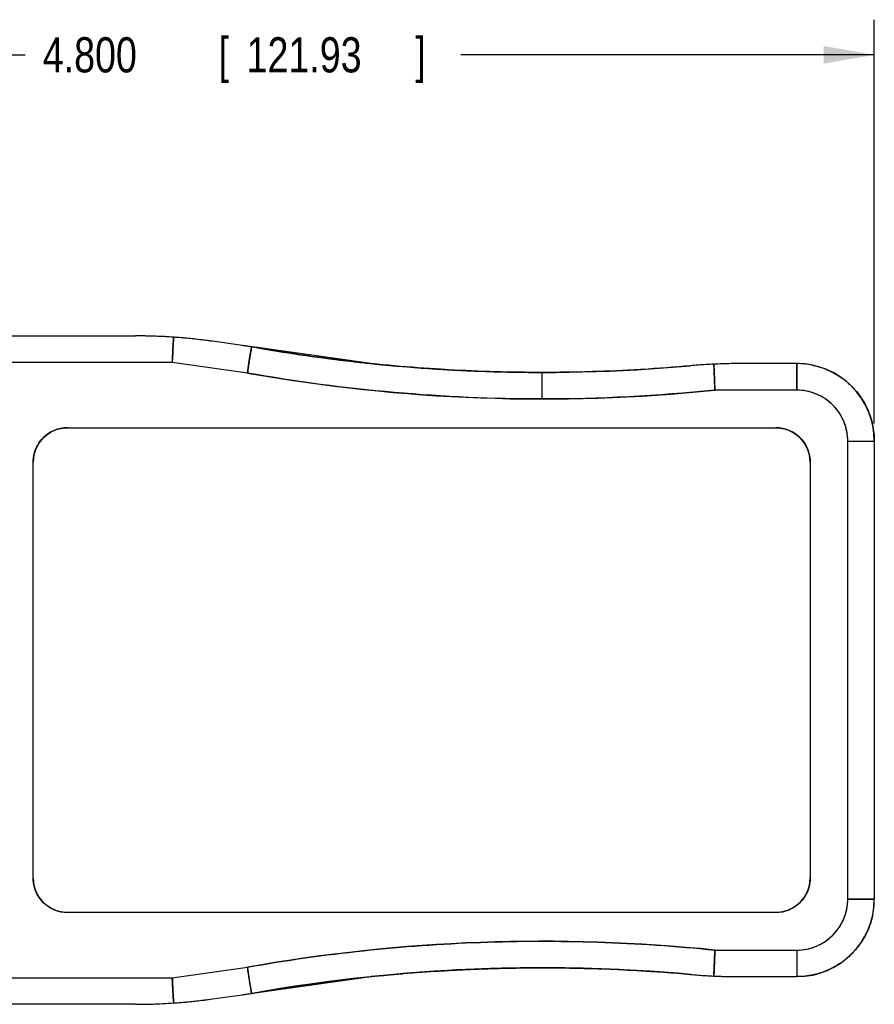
# Model space of a CAD drawing. Header units: inches. Extents: x 0.2 to 16.8, y 0.1 to 10.8.
# Tile 19 of 30: x 7.9 to 11, y 4.6 to 8.1. Entities that reach past the tile are written whole.
import ezdxf

# ---------------------------------------------------------------- set-up
doc = ezdxf.new("R2010")
doc.units = ezdxf.units.IN
doc.header["$LTSCALE"] = 0.935
doc.header["$MEASUREMENT"] = 0
doc.layers.get('0').update_dxf_attribs({"linetype": 'CONTINUOUS'})
doc.layers.add('DIMENSIONS', color=7, linetype='CONTINUOUS')
doc.styles.get("Standard").update_dxf_attribs({"font": 'txt', "width": 0.8})
doc.dimstyles.new('DIMSTYLE_1', dxfattribs={"dimtxt": 0.125, "dimasz": 0.18, "dimexe": 0.18, "dimexo": 0.0625, "dimgap": 0.09, "dimtad": 0, "dimtih": 1, "dimtoh": 1, "dimdec": 3, "dimzin": 4, "dimdsep": 46, "dimtxsty": 'STANDARD', "dimblk": '_FILLED', "dimblk1": '_FILLED', "dimblk2": '_FILLED', "dimcen": 0.09, "dimadec": 0, "dimazin": 0, "dimtp": 0.01, "dimtm": 0.01, "dimtfac": 1, "dimtdec": 3, "dimtofl": 0, "dimtmove": 0, "dimatfit": 3, "dimldrblk": '_FILLED', "dimfxl": 1, "dimtolj": 1, "dimtzin": 4, "dimarcsym": 0})

# ---------------------------------------------------------------- blocks, each defined once
blk = doc.blocks.new('_FILLED')
at = {"color": 0, "linetype": 'BYBLOCK'}
blk.add_solid([(0, 0), (-1, 0.174), (-1, -0.174)], dxfattribs=at)
blk = doc.blocks.new('*D0')
at = {"layer": 'DIMENSIONS', "color": 2, "linetype": 'CONTINUOUS'}
for p, q in [((6.166, 6.2189), (6.166, 8.0586)), ((10.9664, 6.6221), (10.9664, 8.0586)), ((6.166, 7.9336), (7.9463, 7.9336)), ((10.9664, 7.9336), (9.4963, 7.9336))]:
    blk.add_line(p, q, dxfattribs=at)
at = {"layer": 'DIMENSIONS', "color": 2, "linetype": 'CONTINUOUS', "xscale": 0.18, "yscale": 0.18, "zscale": 0.18, "rotation": 180}
blk.add_blockref('_FILLED', (6.166, 7.9336), dxfattribs=at)
at = {"layer": 'DIMENSIONS', "color": 2, "linetype": 'CONTINUOUS', "xscale": 0.18, "yscale": 0.18, "zscale": 0.18}
blk.add_blockref('_FILLED', (10.9664, 7.9336), dxfattribs=at)
at = {"layer": 'DIMENSIONS', "color": 2, "linetype": 'CONTINUOUS', "width": 0.8}
for s, p in [('4.800', (8.0088, 7.8711)), ('[', (8.6338, 7.8711)), ('121.93', (8.7338, 7.8711)), (']', (9.3338, 7.8711))]:
    blk.add_text(s, height=0.125, dxfattribs=at).set_placement(p)

msp = doc.modelspace()

# ---------------------------------------------------------------- linework, layer by layer
at = {"linetype": 'CONTINUOUS'}
for p, q in [((7.8483, 6.9336), (8.3383, 6.9336)), ((8.7187, 6.8995), (8.6123, 6.9144)), ((9.1762, 6.8352), (8.7211, 6.8991)), ((8.4693, 6.8391), (7.8483, 6.8391)), ((8.7367, 6.8015), (8.4693, 6.8391)), ((10.6908, 6.8352), (10.4889, 6.8352)), ((10.6908, 6.7407), (10.3993, 6.7407)), ((8.0968, 6.6068), (10.616, 6.6068)), ((10.8719, 4.9296), (10.8719, 6.5596)), ((10.9664, 6.5596), (10.9664, 4.9296)), ((7.9747, 5.0044), (7.9747, 6.4848)), ((10.7381, 6.4848), (10.7381, 5.0044)), ((10.616, 4.8824), (8.0968, 4.8824)), ((10.3993, 4.7485), (10.6908, 4.7485)), ((8.4693, 4.6501), (8.7367, 4.6877)), ((7.8483, 4.6501), (8.4693, 4.6501)), ((8.7211, 4.5901), (9.1762, 4.6541)), ((10.4889, 4.6541), (10.6908, 4.6541)), ((8.6123, 4.5748), (8.7187, 4.5897)), ((8.3383, 4.5556), (7.8483, 4.5556))]:
    msp.add_line(p, q, dxfattribs=at)
at = {"color": 9, "linetype": 'CONTINUOUS'}
for p, q in [((10.6908, 6.8352), (10.6908, 6.7407)), ((10.8719, 6.5596), (10.9664, 6.5596)), ((10.9664, 4.9296), (10.8719, 4.9296)), ((10.6908, 4.7485), (10.6908, 4.6541))]:
    msp.add_line(p, q, dxfattribs=at)
at = {"color": 6, "linetype": 'CONTINUOUS'}
for centre, radius, start, end in [((8.3383, 4.9651), 1.9685, 82, 90), ((8.4447, 4.9501), 1.9685, 80.1972, 82), ((9.7853, 12.7092), 5.9055, 260.1962, 275.1264), ((10.4889, 4.8667), 1.9685, 90, 95.1264), ((8.0968, 6.4848), 0.122, 90, 180), ((10.616, 6.4848), 0.122, 0, 90), ((8.0968, 5.0044), 0.122, 180, 270), ((10.616, 5.0044), 0.122, 270, 360), ((9.7853, -1.22), 5.9055, 84.87563, 99.80104), ((10.4889, 6.6226), 1.9685, 264.8736, 270), ((8.4447, 6.5391), 1.9685, 278, 279.8028), ((8.3383, 6.5241), 1.9685, 270, 278)]:
    msp.add_arc(centre, radius, start, end, dxfattribs=at)
at = {"color": 9, "linetype": 'CONTINUOUS'}
for centre, radius, start, end in [((10.6908, 6.5596), 0.2756, 0, 90), ((9.7853, 12.7092), 6, 259.93472, 275.87327), ((10.6908, 6.5596), 0.1811, 0, 90), ((10.6908, 4.9296), 0.2756, 270, 360), ((10.6908, 4.9296), 0.1811, 270, 360), ((9.7853, -1.22), 6, 84.12673, 100.06528)]:
    msp.add_arc(centre, radius, start, end, dxfattribs=at)
at = {"linetype": 'CONTINUOUS'}
for points in [[(8.3662, 6.9334, 0.3415), (8.3569, 6.9335, 0.3394), (8.3476, 6.9336, 0.3374), (8.3383, 6.9336, 0.3354)], [(8.3685, 6.9334, 0.342), (8.3678, 6.9334, 0.3418), (8.367, 6.9334, 0.3416), (8.3662, 6.9334, 0.3415)], [(8.3972, 6.9327, 0.3482), (8.3876, 6.933, 0.3461), (8.3781, 6.9332, 0.3441), (8.3685, 6.9334, 0.342)], [(8.4019, 6.9326, 0.3493), (8.4003, 6.9326, 0.3489), (8.3987, 6.9327, 0.3486), (8.3972, 6.9327, 0.3482)], [(8.4347, 6.9312, 0.3564), (8.4238, 6.9318, 0.354), (8.4129, 6.9322, 0.3516), (8.4019, 6.9326, 0.3493)], [(8.4364, 6.9311, 0.3568), (8.4359, 6.9312, 0.3567), (8.4353, 6.9312, 0.3565), (8.4347, 6.9312, 0.3564)], [(8.4745, 6.9288, 0.3651), (8.4618, 6.9297, 0.3623), (8.4491, 6.9305, 0.3596), (8.4364, 6.9311, 0.3568)], [(8.4799, 6.9285, 0.364), (8.4781, 6.9286, 0.3643), (8.4763, 6.9288, 0.3647), (8.4745, 6.9289, 0.3651)], [(8.5084, 6.9263, 0.3578), (8.4989, 6.9271, 0.3599), (8.4894, 6.9278, 0.3619), (8.4799, 6.9285, 0.364)], [(8.5206, 6.9252, 0.3552), (8.5165, 6.9255, 0.3561), (8.5124, 6.9259, 0.357), (8.5084, 6.9263, 0.3578)], [(8.5462, 6.9226, 0.3497), (8.5377, 6.9235, 0.3515), (8.5291, 6.9244, 0.3534), (8.5206, 6.9252, 0.3552)], [(8.5546, 6.9217, 0.3479), (8.5518, 6.922, 0.3485), (8.549, 6.9223, 0.3491), (8.5462, 6.9226, 0.3497)], [(8.5806, 6.9186, 0.3423), (8.5719, 6.9197, 0.3441), (8.5633, 6.9207, 0.346), (8.5546, 6.9217, 0.3479)], [(8.5843, 6.9181, 0.3414), (8.5831, 6.9183, 0.3417), (8.5818, 6.9185, 0.342), (8.5806, 6.9186, 0.3423)], [(8.6123, 6.9144, 0.3354), (8.603, 6.9157, 0.3374), (8.5937, 6.917, 0.3394), (8.5843, 6.9181, 0.3414)], [(8.7278, 6.8982, 0.3375), (8.7248, 6.8986, 0.3368), (8.7217, 6.899, 0.3361), (8.7187, 6.8995, 0.3354)], [(8.7311, 6.8977, 0.3383), (8.73, 6.8978, 0.3381), (8.7289, 6.898, 0.3378), (8.7278, 6.8982, 0.3375)], [(8.7355, 6.897, 0.3394), (8.7341, 6.8972, 0.339), (8.7326, 6.8975, 0.3387), (8.7311, 6.8977, 0.3383)], [(8.7514, 6.8946, 0.3431), (8.7461, 6.8954, 0.3418), (8.7408, 6.8962, 0.3406), (8.7355, 6.897, 0.3394)], [(8.7665, 6.8921, 0.339), (8.7615, 6.893, 0.3404), (8.7565, 6.8938, 0.3417), (8.7514, 6.8946, 0.3431)], [(8.7689, 6.8917, 0.3384), (8.7681, 6.8919, 0.3386), (8.7673, 6.892, 0.3388), (8.7665, 6.8921, 0.339)], [(8.772, 6.8912, 0.3375), (8.771, 6.8914, 0.3378), (8.77, 6.8916, 0.3381), (8.7689, 6.8917, 0.3384)], [(8.7799, 6.8899, 0.3354), (8.7773, 6.8903, 0.3361), (8.7747, 6.8908, 0.3368), (8.772, 6.8912, 0.3375)], [(8.7799, 6.8899, -0.3063), (8.89, 6.8709, -0.3063), (9.0008, 6.855, -0.3063), (9.112, 6.8422, -0.3063)], [(9.112, 6.8422, 0.3354), (9.0008, 6.855, 0.3354), (8.89, 6.8709, 0.3354), (8.7799, 6.8899, 0.3354)], [(9.112, 6.8422, -0.3063), (9.1129, 6.8421, -0.3063), (9.1138, 6.842, -0.3063), (9.1147, 6.8419, -0.3063)], [(9.1147, 6.8419, 0.3354), (9.1138, 6.842, 0.3354), (9.1129, 6.8421, 0.3354), (9.112, 6.8422, 0.3354)], [(9.1147, 6.8419, -0.3063), (9.1346, 6.8396, -0.3063), (9.1545, 6.8375, -0.3063), (9.1744, 6.8354, -0.3063)], [(9.4474, 6.8134, 0.3354), (9.3363, 6.8197, 0.3354), (9.2253, 6.8293, 0.3354), (9.1147, 6.8419, 0.3354)], [(9.1744, 6.8354, -0.3063), (9.1759, 6.8352, -0.3063), (9.1773, 6.8351, -0.3063), (9.1788, 6.8349, -0.3063)], [(9.1788, 6.8349, -0.3063), (9.2459, 6.828, -0.3063), (9.3131, 6.8222, -0.3063), (9.3804, 6.8176, -0.3063)], [(10.3952, 6.8329, 0.356), (10.377, 6.8321, 0.3514), (10.3589, 6.831, 0.3469), (10.3407, 6.8296, 0.3423)], [(10.3979, 6.833, 0.3553), (10.397, 6.833, 0.3555), (10.3961, 6.833, 0.3557), (10.3952, 6.8329, 0.3559)], [(10.4247, 6.8341, 0.3495), (10.4157, 6.8338, 0.3514), (10.4068, 6.8335, 0.3534), (10.3979, 6.833, 0.3553)], [(10.4277, 6.8342, 0.3488), (10.4267, 6.8342, 0.349), (10.4257, 6.8341, 0.3493), (10.4247, 6.8341, 0.3495)], [(10.4567, 6.8349, 0.3425), (10.447, 6.8347, 0.3446), (10.4374, 6.8345, 0.3467), (10.4277, 6.8342, 0.3488)], [(10.4589, 6.8349, 0.342), (10.4581, 6.8349, 0.3421), (10.4574, 6.8349, 0.3423), (10.4567, 6.8349, 0.3425)], [(10.4889, 6.8352, 0.3354), (10.4789, 6.8352, 0.3376), (10.4689, 6.8351, 0.3398), (10.4589, 6.8349, 0.342)], [(9.7853, 6.7092, 0.4299), (9.4344, 6.7092, 0.4299), (9.0822, 6.7402, 0.4299), (8.7367, 6.8015, 0.4299)], [(9.3804, 6.8176, -0.3063), (9.3824, 6.8175, -0.3063), (9.3844, 6.8173, -0.3063), (9.3865, 6.8172, -0.3063)], [(9.3837, 6.8173, -0.3063), (9.3833, 6.8174, -0.3063), (9.3828, 6.8174, -0.3063), (9.3823, 6.8174, -0.3063)], [(9.4471, 6.8134, -0.3063), (9.4259, 6.8146, -0.3063), (9.4048, 6.8159, -0.3063), (9.3837, 6.8173, -0.3063)], [(9.3865, 6.8172, -0.3063), (9.4068, 6.8158, -0.3063), (9.4271, 6.8145, -0.3063), (9.4474, 6.8134, -0.3063)], [(9.4507, 6.8132, -0.3063), (9.4495, 6.8132, -0.3063), (9.4483, 6.8133, -0.3063), (9.4471, 6.8134, -0.3063)], [(9.4474, 6.8134, -0.3063), (9.4483, 6.8133, -0.3063), (9.4492, 6.8133, -0.3063), (9.4501, 6.8132, -0.3063)], [(9.4501, 6.8132, 0.3354), (9.4492, 6.8133, 0.3354), (9.4483, 6.8133, 0.3354), (9.4474, 6.8134, 0.3354)], [(9.4501, 6.8132, -0.3063), (9.495, 6.8107, -0.3063), (9.5398, 6.8086, -0.3063), (9.5846, 6.8071, -0.3063)], [(9.7853, 6.8037, 0.3354), (9.6737, 6.8037, 0.3354), (9.5618, 6.8069, 0.3354), (9.4501, 6.8132, 0.3354)], [(9.5846, 6.8071, -0.3063), (9.5859, 6.807, -0.3063), (9.5872, 6.807, -0.3063), (9.5884, 6.807, -0.3063)], [(9.5884, 6.807, -0.3063), (9.6541, 6.8048, -0.3063), (9.7197, 6.8037, -0.3063), (9.7853, 6.8037, -0.3063)], [(9.9581, 6.8062, 0.3354), (9.9005, 6.8045, 0.3354), (9.8429, 6.8037, 0.3354), (9.7853, 6.8037, 0.3354)], [(9.9643, 6.8064, 0.3354), (9.9622, 6.8063, 0.3354), (9.9601, 6.8063, 0.3354), (9.9581, 6.8062, 0.3354)], [(10.1346, 6.814, 0.3354), (10.0779, 6.8106, 0.3354), (10.0211, 6.8081, 0.3354), (9.9643, 6.8064, 0.3354)], [(10.1408, 6.8144, 0.3354), (10.1387, 6.8142, 0.3354), (10.1366, 6.8141, 0.3354), (10.1346, 6.814, 0.3354)], [(10.313, 6.8273, 0.3354), (10.2557, 6.8221, 0.3354), (10.1982, 6.8178, 0.3354), (10.1408, 6.8144, 0.3354)], [(10.3399, 6.8295, 0.3421), (10.3309, 6.8288, 0.3399), (10.322, 6.8281, 0.3376), (10.313, 6.8273, 0.3354)], [(10.3407, 6.8296, 0.3423), (10.3404, 6.8296, 0.3423), (10.3402, 6.8295, 0.3422), (10.3399, 6.8295, 0.3421)], [(10.7966, 6.8141, -0.3063), (10.7964, 6.8141, -0.3063), (10.7962, 6.8142, -0.3063), (10.796, 6.8143, -0.3063)], [(10.796, 6.8143, -0.3063), (10.7962, 6.8142, -0.3063), (10.7964, 6.8141, -0.3063), (10.7966, 6.8141, -0.3063)], [(10.796, 6.8143, 0.3354), (10.7962, 6.8142, 0.3354), (10.7964, 6.8141, 0.3354), (10.7966, 6.8141, 0.3354)], [(10.8067, 6.8096, -0.3063), (10.8034, 6.8112, -0.3063), (10.8, 6.8126, -0.3063), (10.7966, 6.8141, -0.3063)], [(10.7966, 6.8141, -0.3063), (10.8, 6.8126, -0.3063), (10.8034, 6.8112, -0.3063), (10.8067, 6.8096, -0.3063)], [(10.7966, 6.8141, 0.3354), (10.8024, 6.8116, 0.3354), (10.8081, 6.809, 0.3354), (10.8138, 6.8062, 0.3354)], [(10.8138, 6.8062, 0.3354), (10.8241, 6.8011, 0.3354), (10.834, 6.7953, 0.3354), (10.8436, 6.7889, 0.3354)], [(10.8662, 6.7722, 0.3354), (10.873, 6.7666, 0.3354), (10.8795, 6.7607, 0.3354), (10.8857, 6.7544, 0.3354)], [(10.3993, 6.7407, 0.4299), (10.1955, 6.7197, 0.4299), (9.9903, 6.7092, 0.4299), (9.7853, 6.7092, 0.4299)], [(10.8857, 6.7544, 0.3354), (10.8938, 6.7463, 0.3354), (10.9014, 6.7377, 0.3354), (10.9085, 6.7286, 0.3354)], [(10.9202, 6.7123, 0.3354), (10.9277, 6.7011, 0.3354), (10.9343, 6.6894, 0.3354), (10.9401, 6.6772, 0.3354)], [(10.9453, 6.6653, -0.3063), (10.9437, 6.6693, -0.3063), (10.9419, 6.6733, -0.3063), (10.9401, 6.6772, -0.3063)], [(10.9401, 6.6772, -0.3063), (10.9419, 6.6733, -0.3063), (10.9437, 6.6693, -0.3063), (10.9453, 6.6653, -0.3063)], [(10.9401, 6.6772, 0.3354), (10.9419, 6.6733, 0.3354), (10.9437, 6.6693, 0.3354), (10.9453, 6.6653, 0.3354)], [(10.9456, 6.6647, -0.3063), (10.9455, 6.6649, -0.3063), (10.9454, 6.6651, -0.3063), (10.9453, 6.6653, -0.3063)], [(10.9453, 6.6653, -0.3063), (10.9454, 6.6651, -0.3063), (10.9455, 6.6649, -0.3063), (10.9456, 6.6647, -0.3063)], [(10.9453, 6.6653, 0.3354), (10.9454, 6.6651, 0.3354), (10.9455, 6.6649, 0.3354), (10.9456, 6.6647, 0.3354)], [(8.0336, 6.5892, 0.4299), (8.034, 6.5895, 0.4299), (8.0344, 6.5897, 0.4299), (8.0349, 6.5899, 0.4299)], [(8.0641, 6.6024, 0.4299), (8.0644, 6.6024, 0.4299), (8.0647, 6.6025, 0.4299), (8.065, 6.6026, 0.4299)], [(8.065, 6.6026, 0.4299), (8.0754, 6.6054, 0.4299), (8.0861, 6.6068, 0.4299), (8.0968, 6.6068, 0.4299)], [(10.616, 6.6068, 0.4299), (10.6263, 6.6068, 0.4299), (10.6366, 6.6055, 0.4299), (10.6466, 6.6029, 0.4299)], [(10.6466, 6.6029, 0.4299), (10.6469, 6.6028, 0.4299), (10.6472, 6.6028, 0.4299), (10.6475, 6.6027, 0.4299)], [(10.6752, 6.5915, 0.4299), (10.6757, 6.5913, 0.4299), (10.6761, 6.591, 0.4299), (10.6765, 6.5908, 0.4299)], [(10.6765, 6.5908, 0.4299), (10.6851, 6.5859, 0.4299), (10.693, 6.58, 0.4299), (10.7002, 6.5732, 0.4299)], [(7.9907, 6.5452, 0.4299), (7.9956, 6.5538, 0.4299), (8.0015, 6.5617, 0.4299), (8.0083, 6.5689, 0.4299)], [(8.0083, 6.5689, 0.4299), (8.0089, 6.5694, 0.4299), (8.0094, 6.57, 0.4299), (8.0099, 6.5706, 0.4299)], [(10.7002, 6.5732, 0.4299), (10.7007, 6.5727, 0.4299), (10.7013, 6.5721, 0.4299), (10.7018, 6.5716, 0.4299)], [(7.9786, 6.5154, 0.4299), (7.9787, 6.5156, 0.4299), (7.9788, 6.5159, 0.4299), (7.9788, 6.5162, 0.4299)], [(7.99, 6.544, 0.4299), (7.9903, 6.5444, 0.4299), (7.9905, 6.5448, 0.4299), (7.9907, 6.5452, 0.4299)], [(10.7205, 6.5479, 0.4299), (10.7207, 6.5475, 0.4299), (10.721, 6.5471, 0.4299), (10.7212, 6.5467, 0.4299)], [(10.7336, 6.5174, 0.4299), (10.7337, 6.5171, 0.4299), (10.7338, 6.5168, 0.4299), (10.7339, 6.5165, 0.4299)], [(10.7339, 6.5165, 0.4299), (10.7367, 6.5061, 0.4299), (10.7381, 6.4954, 0.4299), (10.7381, 6.4848, 0.4299)], [(7.9747, 6.4848, 0.4299), (7.9747, 6.495, 0.4299), (7.976, 6.5053, 0.4299), (7.9786, 6.5154, 0.4299)], [(7.9789, 4.9727, 0.4299), (7.9761, 4.9831, 0.4299), (7.9747, 4.9938, 0.4299), (7.9747, 5.0044, 0.4299)], [(10.7381, 5.0044, 0.4299), (10.7381, 4.9942, 0.4299), (10.7368, 4.9839, 0.4299), (10.7342, 4.9739, 0.4299)], [(7.9792, 4.9718, 0.4299), (7.9791, 4.9721, 0.4299), (7.979, 4.9724, 0.4299), (7.9789, 4.9727, 0.4299)], [(7.9923, 4.9413, 0.4299), (7.9921, 4.9417, 0.4299), (7.9918, 4.9421, 0.4299), (7.9916, 4.9425, 0.4299)], [(10.7221, 4.944, 0.4299), (10.7172, 4.9354, 0.4299), (10.7113, 4.9275, 0.4299), (10.7045, 4.9203, 0.4299)], [(10.7228, 4.9452, 0.4299), (10.7225, 4.9448, 0.4299), (10.7223, 4.9444, 0.4299), (10.7221, 4.944, 0.4299)], [(10.7342, 4.9739, 0.4299), (10.7341, 4.9736, 0.4299), (10.734, 4.9733, 0.4299), (10.734, 4.973, 0.4299)], [(8.0126, 4.916, 0.4299), (8.0121, 4.9166, 0.4299), (8.0115, 4.9171, 0.4299), (8.011, 4.9176, 0.4299)], [(8.0363, 4.8984, 0.4299), (8.0277, 4.9033, 0.4299), (8.0198, 4.9092, 0.4299), (8.0126, 4.916, 0.4299)], [(10.7045, 4.9203, 0.4299), (10.7039, 4.9198, 0.4299), (10.7034, 4.9192, 0.4299), (10.7028, 4.9187, 0.4299)], [(8.0375, 4.8977, 0.4299), (8.0371, 4.898, 0.4299), (8.0367, 4.8982, 0.4299), (8.0363, 4.8984, 0.4299)], [(8.0662, 4.8863, 0.4299), (8.0659, 4.8864, 0.4299), (8.0656, 4.8865, 0.4299), (8.0653, 4.8865, 0.4299)], [(8.0968, 4.8824, 0.4299), (8.0865, 4.8824, 0.4299), (8.0762, 4.8837, 0.4299), (8.0662, 4.8863, 0.4299)], [(10.6478, 4.8866, 0.4299), (10.6374, 4.8838, 0.4299), (10.6267, 4.8824, 0.4299), (10.616, 4.8824, 0.4299)], [(10.6487, 4.8869, 0.4299), (10.6484, 4.8868, 0.4299), (10.6481, 4.8867, 0.4299), (10.6478, 4.8866, 0.4299)], [(10.6792, 4.9, 0.4299), (10.6788, 4.8998, 0.4299), (10.6783, 4.8995, 0.4299), (10.6779, 4.8993, 0.4299)], [(10.9375, 4.8067, 0.3354), (10.9324, 4.7964, 0.3354), (10.9266, 4.7865, 0.3354), (10.9202, 4.7769, 0.3354)], [(10.9453, 4.8239, 0.3354), (10.9429, 4.8181, 0.3354), (10.9403, 4.8123, 0.3354), (10.9375, 4.8067, 0.3354)], [(10.9409, 4.8138, -0.3063), (10.9424, 4.8171, -0.3063), (10.9439, 4.8205, -0.3063), (10.9453, 4.8239, -0.3063)], [(10.9453, 4.8239, -0.3063), (10.9439, 4.8205, -0.3063), (10.9424, 4.8171, -0.3063), (10.9409, 4.8138, -0.3063)], [(10.9453, 4.8239, -0.3063), (10.9454, 4.8241, -0.3063), (10.9455, 4.8243, -0.3063), (10.9456, 4.8245, -0.3063)], [(10.9456, 4.8245, -0.3063), (10.9455, 4.8243, -0.3063), (10.9454, 4.8241, -0.3063), (10.9453, 4.8239, -0.3063)], [(10.9456, 4.8245, 0.3354), (10.9455, 4.8243, 0.3354), (10.9454, 4.8241, 0.3354), (10.9453, 4.8239, 0.3354)], [(10.8857, 4.7348, 0.3354), (10.8776, 4.7267, 0.3354), (10.869, 4.719, 0.3354), (10.8599, 4.712, 0.3354)], [(10.9035, 4.7543, 0.3354), (10.8979, 4.7475, 0.3354), (10.8919, 4.741, 0.3354), (10.8857, 4.7348, 0.3354)], [(10.8436, 4.7003, 0.3354), (10.8324, 4.6928, 0.3354), (10.8206, 4.6862, 0.3354), (10.8085, 4.6804, 0.3354)], [(8.7799, 4.5993, 0.3354), (8.9472, 4.6282, 0.3354), (9.116, 4.65, 0.3354), (9.2854, 4.6643, 0.3354)], [(9.1762, 4.6541, -0.3063), (9.2126, 4.6578, -0.3063), (9.2491, 4.6613, -0.3063), (9.2856, 4.6644, -0.3063)], [(9.2854, 4.6643, -0.3063), (9.25, 4.6613, -0.3063), (9.2146, 4.658, -0.3063), (9.1793, 4.6544, -0.3063)], [(9.2908, 4.6648, -0.3063), (9.289, 4.6646, -0.3063), (9.2872, 4.6645, -0.3063), (9.2854, 4.6643, -0.3063)], [(9.2854, 4.6643, 0.3354), (9.2872, 4.6645, 0.3354), (9.289, 4.6646, 0.3354), (9.2908, 4.6648, 0.3354)], [(9.2856, 4.6644, -0.3063), (9.2873, 4.6645, -0.3063), (9.289, 4.6646, -0.3063), (9.2907, 4.6648, -0.3063)], [(9.2907, 4.6648, -0.3063), (9.3775, 4.6721, -0.3063), (9.4644, 4.6774, -0.3063), (9.5515, 4.6809, -0.3063)], [(9.5515, 4.6809, -0.3063), (9.5534, 4.6809, -0.3063), (9.5554, 4.681, -0.3063), (9.5574, 4.6811, -0.3063)], [(9.7979, 4.6855, -0.3063), (9.7166, 4.6857, -0.3063), (9.6353, 4.6842, -0.3063), (9.5541, 4.681, -0.3063)], [(9.5574, 4.6811, -0.3063), (9.6372, 4.6842, -0.3063), (9.7172, 4.6856, -0.3063), (9.7971, 4.6855, -0.3063)], [(9.7971, 4.6855, -0.3063), (9.7991, 4.6855, -0.3063), (9.8012, 4.6855, -0.3063), (9.8033, 4.6855, -0.3063)], [(9.8032, 4.6855, -0.3063), (9.8015, 4.6855, -0.3063), (9.7997, 4.6855, -0.3063), (9.7979, 4.6855, -0.3063)], [(9.7979, 4.6855, 0.3354), (9.7997, 4.6855, 0.3354), (9.8015, 4.6855, 0.3354), (9.8032, 4.6855, 0.3354)], [(10.313, 4.6619, -0.3063), (10.1436, 4.6771, -0.3063), (9.9735, 4.685, -0.3063), (9.8032, 4.6855, -0.3063)], [(9.8032, 4.6855, 0.3354), (9.9735, 4.685, 0.3354), (10.1436, 4.6771, 0.3354), (10.313, 4.6619, 0.3354)], [(9.8033, 4.6855, -0.3063), (9.846, 4.6853, -0.3063), (9.8886, 4.6847, -0.3063), (9.9313, 4.6837, -0.3063)], [(9.9313, 4.6837, -0.3063), (9.9332, 4.6836, -0.3063), (9.9352, 4.6836, -0.3063), (9.9372, 4.6835, -0.3063)], [(9.9372, 4.6835, -0.3063), (10.0628, 4.6803, -0.3063), (10.1882, 4.6731, -0.3063), (10.313, 4.6619, -0.3063)], [(10.313, 4.6619, 0.3354), (10.322, 4.6611, 0.3376), (10.3309, 4.6604, 0.3399), (10.3399, 4.6597, 0.3421)], [(10.3399, 4.6597, 0.3421), (10.3402, 4.6597, 0.3422), (10.3404, 4.6597, 0.3423), (10.3407, 4.6596, 0.3423)], [(10.3407, 4.6596, 0.3423), (10.3589, 4.6583, 0.3469), (10.377, 4.6571, 0.3514), (10.3952, 4.6563, 0.356)], [(10.796, 4.6749, -0.3063), (10.7962, 4.675, -0.3063), (10.7964, 4.6751, -0.3063), (10.7966, 4.6752, -0.3063)], [(10.7966, 4.6752, -0.3063), (10.7964, 4.6751, -0.3063), (10.7962, 4.675, -0.3063), (10.796, 4.6749, -0.3063)], [(10.7966, 4.6752, 0.3354), (10.7964, 4.6751, 0.3354), (10.7962, 4.675, 0.3354), (10.796, 4.6749, 0.3354)], [(10.7966, 4.6752, -0.3063), (10.8006, 4.6768, -0.3063), (10.8046, 4.6786, -0.3063), (10.8085, 4.6804, -0.3063)], [(10.8085, 4.6804, -0.3063), (10.8046, 4.6786, -0.3063), (10.8006, 4.6768, -0.3063), (10.7966, 4.6752, -0.3063)], [(10.8085, 4.6804, 0.3354), (10.8046, 4.6786, 0.3354), (10.8006, 4.6768, 0.3354), (10.7966, 4.6752, 0.3354)], [(9.1741, 4.6538, -0.3063), (9.0421, 4.6401, -0.3063), (8.9105, 4.6219, -0.3063), (8.7799, 4.5993, -0.3063)], [(9.1793, 4.6544, -0.3063), (9.1776, 4.6542, -0.3063), (9.1758, 4.654, -0.3063), (9.1741, 4.6538, -0.3063)], [(10.3952, 4.6563, 0.3559), (10.3961, 4.6563, 0.3557), (10.397, 4.6562, 0.3555), (10.3979, 4.6562, 0.3553)], [(10.3979, 4.6562, 0.3553), (10.4068, 4.6558, 0.3534), (10.4157, 4.6554, 0.3514), (10.4247, 4.6551, 0.3495)], [(10.4247, 4.6551, 0.3495), (10.4257, 4.6551, 0.3493), (10.4267, 4.655, 0.349), (10.4277, 4.655, 0.3488)], [(10.4277, 4.655, 0.3488), (10.4374, 4.6547, 0.3467), (10.447, 4.6545, 0.3446), (10.4567, 4.6543, 0.3425)], [(10.4567, 4.6543, 0.3425), (10.4574, 4.6543, 0.3423), (10.4581, 4.6543, 0.3421), (10.4589, 4.6543, 0.342)], [(10.4589, 4.6543, 0.342), (10.4689, 4.6541, 0.3398), (10.4789, 4.6541, 0.3376), (10.4889, 4.6541, 0.3354)], [(8.7187, 4.5897, 0.3354), (8.7217, 4.5902, 0.3361), (8.7248, 4.5906, 0.3368), (8.7278, 4.5911, 0.3375)], [(8.7278, 4.5911, 0.3375), (8.7289, 4.5912, 0.3378), (8.73, 4.5914, 0.3381), (8.7311, 4.5915, 0.3383)], [(8.7311, 4.5915, 0.3383), (8.7326, 4.5918, 0.3387), (8.7341, 4.592, 0.339), (8.7355, 4.5922, 0.3394)], [(8.7355, 4.5922, 0.3394), (8.7408, 4.593, 0.3406), (8.7461, 4.5938, 0.3418), (8.7514, 4.5946, 0.3431)], [(8.7514, 4.5946, 0.3431), (8.7565, 4.5954, 0.3417), (8.7615, 4.5962, 0.3404), (8.7665, 4.5971, 0.339)], [(8.7665, 4.5971, 0.339), (8.7673, 4.5972, 0.3388), (8.7681, 4.5973, 0.3386), (8.7689, 4.5975, 0.3384)], [(8.7689, 4.5975, 0.3384), (8.77, 4.5976, 0.3381), (8.771, 4.5978, 0.3378), (8.772, 4.598, 0.3375)], [(8.772, 4.598, 0.3375), (8.7747, 4.5984, 0.3368), (8.7773, 4.5989, 0.3361), (8.7799, 4.5993, 0.3354)], [(8.3383, 4.5556, 0.3354), (8.3476, 4.5556, 0.3374), (8.3569, 4.5557, 0.3395), (8.3663, 4.5558, 0.3415)], [(8.3663, 4.5558, 0.3415), (8.3671, 4.5558, 0.3417), (8.3679, 4.5559, 0.3418), (8.3687, 4.5559, 0.342)], [(8.3687, 4.5559, 0.342), (8.3781, 4.556, 0.3441), (8.3875, 4.5562, 0.3461), (8.3969, 4.5565, 0.3482)], [(8.3969, 4.5565, 0.3482), (8.3985, 4.5565, 0.3485), (8.4001, 4.5566, 0.3489), (8.4017, 4.5566, 0.3492)], [(8.4017, 4.5566, 0.3492), (8.4126, 4.557, 0.3516), (8.4236, 4.5574, 0.354), (8.4345, 4.558, 0.3564)], [(8.4345, 4.558, 0.3564), (8.4351, 4.558, 0.3565), (8.4356, 4.558, 0.3566), (8.4361, 4.5581, 0.3567)], [(8.4361, 4.5581, 0.3567), (8.4489, 4.5587, 0.3595), (8.4617, 4.5595, 0.3623), (8.4745, 4.5604, 0.3651)], [(8.4745, 4.5603, 0.3651), (8.4763, 4.5604, 0.3647), (8.4782, 4.5606, 0.3643), (8.48, 4.5607, 0.3639)], [(8.48, 4.5607, 0.3639), (8.4894, 4.5614, 0.3619), (8.4987, 4.5621, 0.3599), (8.5081, 4.5629, 0.3579)], [(8.5081, 4.5629, 0.3579), (8.5121, 4.5633, 0.357), (8.5162, 4.5637, 0.3562), (8.5203, 4.564, 0.3553)], [(8.5203, 4.564, 0.3553), (8.5289, 4.5648, 0.3534), (8.5375, 4.5657, 0.3516), (8.546, 4.5666, 0.3497)], [(8.546, 4.5666, 0.3497), (8.5488, 4.5669, 0.3491), (8.5516, 4.5672, 0.3485), (8.5544, 4.5675, 0.3479)], [(8.5544, 4.5675, 0.3479), (8.5632, 4.5685, 0.346), (8.572, 4.5695, 0.3441), (8.5807, 4.5706, 0.3422)], [(8.5807, 4.5706, 0.3422), (8.5819, 4.5708, 0.342), (8.5832, 4.5709, 0.3417), (8.5844, 4.5711, 0.3414)], [(8.5844, 4.5711, 0.3414), (8.5937, 4.5722, 0.3394), (8.603, 4.5735, 0.3374), (8.6123, 4.5748, 0.3354)]]:
    msp.add_open_spline(points, degree=3, dxfattribs=at)
for points, knots in [([(8.4693, 6.8391, 0.4299), (8.4698, 6.8478, 0.4299), (8.4705, 6.8629, 0.4278), (8.4714, 6.883, 0.4198), (8.4722, 6.8978, 0.4102), (8.4729, 6.9096, 0.399), (8.4736, 6.9204, 0.3849), (8.4742, 6.9262, 0.3731), (8.4745, 6.9288, 0.3653), (8.4745, 6.9289, 0.3651)], [0, 0, 0, 0, 0.222482, 0.381126, 0.544817, 0.669025, 0.792782, 0.993702, 1, 1, 1, 1]), ([(8.7367, 6.8015, 0.4299), (8.7404, 6.8253, 0.4301), (8.7475, 6.8725, 0.4105), (8.7509, 6.8929, 0.3647), (8.7514, 6.8946, 0.3431)], [0, 0, 0, 0, 0.526084, 1, 1, 1, 1]), ([(10.3993, 6.7407, 0.4299), (10.399, 6.7494, 0.4299), (10.3985, 6.7645, 0.4278), (10.3978, 6.7845, 0.4198), (10.3972, 6.7994, 0.4101), (10.3967, 6.8111, 0.3989), (10.3962, 6.822, 0.3849), (10.3956, 6.8291, 0.3702), (10.3953, 6.8322, 0.3593), (10.3952, 6.8329, 0.3559)], [0, 0, 0, 0, 0.20595, 0.352804, 0.504317, 0.619276, 0.733806, 0.919747, 1, 1, 1, 1]), ([(10.6908, 6.7407, 0.4299), (10.6908, 6.7525, 0.4299), (10.6908, 6.7773, 0.4252), (10.6908, 6.8094, 0.4041), (10.6908, 6.8305, 0.372), (10.6908, 6.8352, 0.3472), (10.6908, 6.8352, 0.3354)], [0, 0, 0, 0, 0.240108, 0.5, 0.759892, 1, 1, 1, 1]), ([(9.7853, 6.7092, 0.4299), (9.7853, 6.721, 0.4299), (9.7853, 6.7458, 0.4252), (9.7853, 6.7779, 0.4041), (9.7853, 6.799, 0.372), (9.7853, 6.8037, 0.3472), (9.7853, 6.8037, 0.3354)], [0, 0, 0, 0, 0.240108, 0.5, 0.759892, 1, 1, 1, 1]), ([(10.8719, 6.5596, 0.4299), (10.8719, 6.5822, 0.4299), (10.8629, 6.6298, 0.4299), (10.8225, 6.6912, 0.4299), (10.761, 6.7317, 0.4299), (10.7135, 6.7407, 0.4299), (10.6908, 6.7407, 0.4299)], [0, 0, 0, 0, 0.240108, 0.5, 0.759892, 1, 1, 1, 1]), ([(8.0099, 6.5706, 0.4299), (8.0101, 6.5707, 0.4299), (8.0172, 6.5779, 0.4299), (8.0252, 6.5841, 0.4299), (8.0336, 6.5892, 0.4299)], [0, 0, 0, 0, 0.023627, 1, 1, 1, 1]), ([(8.0349, 6.5899, 0.4299), (8.0403, 6.5931, 0.4299), (8.0498, 6.5978, 0.4299), (8.0599, 6.6012, 0.4299), (8.0641, 6.6024, 0.4299)], [0, 0, 0, 0, 0.593954, 1, 1, 1, 1]), ([(10.6475, 6.6027, 0.4299), (10.6521, 6.6015, 0.4299), (10.6616, 6.5983, 0.4299), (10.6706, 6.594, 0.4299), (10.6752, 6.5915, 0.4299)], [0, 0, 0, 0, 0.472833, 1, 1, 1, 1]), ([(10.7018, 6.5716, 0.4299), (10.702, 6.5714, 0.4299), (10.7092, 6.5643, 0.4299), (10.7154, 6.5563, 0.4299), (10.7205, 6.5479, 0.4299)], [0, 0, 0, 0, 0.023627, 1, 1, 1, 1]), ([(10.8719, 6.5596, 0.4299), (10.8838, 6.5596, 0.4299), (10.9086, 6.5596, 0.4252), (10.9406, 6.5596, 0.4041), (10.9617, 6.5596, 0.372), (10.9664, 6.5596, 0.3472), (10.9664, 6.5596, 0.3354)], [0, 0, 0, 0, 0.240108, 0.5, 0.759892, 1, 1, 1, 1]), ([(7.9788, 6.5162, 0.4299), (7.9801, 6.5208, 0.4299), (7.9832, 6.5303, 0.4299), (7.9875, 6.5394, 0.4299), (7.99, 6.544, 0.4299)], [0, 0, 0, 0, 0.472833, 1, 1, 1, 1]), ([(10.7212, 6.5467, 0.4299), (10.7244, 6.5412, 0.4299), (10.7291, 6.5317, 0.4299), (10.7325, 6.5216, 0.4299), (10.7336, 6.5174, 0.4299)], [0, 0, 0, 0, 0.593954, 1, 1, 1, 1]), ([(7.9916, 4.9425, 0.4299), (7.9884, 4.948, 0.4299), (7.9837, 4.9575, 0.4299), (7.9803, 4.9676, 0.4299), (7.9792, 4.9718, 0.4299)], [0, 0, 0, 0, 0.593954, 1, 1, 1, 1]), ([(8.011, 4.9176, 0.4299), (8.0108, 4.9178, 0.4299), (8.0036, 4.9249, 0.4299), (7.9974, 4.9329, 0.4299), (7.9923, 4.9413, 0.4299)], [0, 0, 0, 0, 0.023627, 1, 1, 1, 1]), ([(10.734, 4.973, 0.4299), (10.7327, 4.9684, 0.4299), (10.7296, 4.9589, 0.4299), (10.7253, 4.9499, 0.4299), (10.7228, 4.9452, 0.4299)], [0, 0, 0, 0, 0.472833, 1, 1, 1, 1]), ([(10.7028, 4.9187, 0.4299), (10.7027, 4.9185, 0.4299), (10.6956, 4.9113, 0.4299), (10.6876, 4.9051, 0.4299), (10.6792, 4.9, 0.4299)], [0, 0, 0, 0, 0.023627, 1, 1, 1, 1]), ([(10.6908, 4.7485, 0.4299), (10.7135, 4.7485, 0.4299), (10.761, 4.7576, 0.4299), (10.8225, 4.798, 0.4299), (10.8629, 4.8595, 0.4299), (10.8719, 4.907, 0.4299), (10.8719, 4.9296, 0.4299)], [0, 0, 0, 0, 0.240108, 0.5, 0.759892, 1, 1, 1, 1]), ([(10.8719, 4.9296, 0.4299), (10.8838, 4.9296, 0.4299), (10.9086, 4.9296, 0.4252), (10.9406, 4.9296, 0.4041), (10.9617, 4.9296, 0.372), (10.9664, 4.9296, 0.3472), (10.9664, 4.9296, 0.3354)], [0, 0, 0, 0, 0.240108, 0.5, 0.759892, 1, 1, 1, 1]), ([(8.0653, 4.8865, 0.4299), (8.0607, 4.8878, 0.4299), (8.0512, 4.8909, 0.4299), (8.0422, 4.8952, 0.4299), (8.0375, 4.8977, 0.4299)], [0, 0, 0, 0, 0.472833, 1, 1, 1, 1]), ([(10.6779, 4.8993, 0.4299), (10.6725, 4.8961, 0.4299), (10.663, 4.8914, 0.4299), (10.6529, 4.888, 0.4299), (10.6487, 4.8869, 0.4299)], [0, 0, 0, 0, 0.593954, 1, 1, 1, 1]), ([(8.7367, 4.6877, 0.4299), (9.0104, 4.7363, 0.4299), (9.5652, 4.7954, 0.4299), (10.1228, 4.777, 0.4299), (10.3993, 4.7485, 0.4299)], [0, 0, 0, 0, 0.499995, 1, 1, 1, 1]), ([(10.3993, 4.7485, 0.4299), (10.399, 4.7398, 0.4299), (10.3985, 4.7247, 0.4278), (10.3978, 4.7047, 0.4198), (10.3972, 4.6899, 0.4101), (10.3967, 4.6781, 0.3989), (10.3962, 4.6672, 0.3849), (10.3956, 4.6601, 0.3702), (10.3953, 4.657, 0.3593), (10.3952, 4.6563, 0.3559)], [0, 0, 0, 0, 0.20595, 0.352804, 0.504317, 0.619276, 0.733806, 0.919747, 1, 1, 1, 1]), ([(10.6908, 4.7485, 0.4299), (10.6908, 4.7367, 0.4299), (10.6908, 4.7119, 0.4252), (10.6908, 4.6799, 0.4041), (10.6908, 4.6588, 0.372), (10.6908, 4.6541, 0.3472), (10.6908, 4.6541, 0.3354)], [0, 0, 0, 0, 0.240108, 0.5, 0.759892, 1, 1, 1, 1]), ([(8.7367, 4.6877, 0.4299), (8.7404, 4.6639, 0.4301), (8.7475, 4.6167, 0.4105), (8.7509, 4.5963, 0.3647), (8.7514, 4.5946, 0.3431)], [0, 0, 0, 0, 0.526084, 1, 1, 1, 1]), ([(9.2908, 4.6648, 0.3354), (9.3751, 4.6719, 0.3354), (9.5441, 4.6824, 0.3354), (9.7133, 4.6857, 0.3354), (9.7979, 4.6855, 0.3354)], [0, 0, 0, 0, 0.500353, 1, 1, 1, 1]), ([(9.5541, 4.681, -0.3063), (9.5508, 4.6809, -0.3063), (9.4629, 4.6774, -0.3063), (9.3751, 4.6719, -0.3063), (9.2908, 4.6648, -0.3063)], [0, 0, 0, 0, 0.037087, 1, 1, 1, 1]), ([(8.4693, 4.6501, 0.4299), (8.4698, 4.6414, 0.4299), (8.4705, 4.6263, 0.4278), (8.4714, 4.6062, 0.4198), (8.4722, 4.5914, 0.4102), (8.4729, 4.5796, 0.399), (8.4736, 4.5688, 0.3849), (8.4742, 4.563, 0.3731), (8.4745, 4.5604, 0.3653), (8.4745, 4.5604, 0.3651)], [0, 0, 0, 0, 0.222482, 0.381126, 0.544817, 0.669025, 0.792782, 0.993702, 1, 1, 1, 1])]:
    msp.add_open_spline(points, degree=3, knots=knots, dxfattribs=at)
at = {"color": 6, "linetype": 'CONTINUOUS'}
for points, knots in [([(8.4745, 6.9289), (8.4741, 6.9255), (8.4734, 6.9173), (8.4726, 6.9029), (8.4716, 6.8847), (8.4705, 6.863), (8.4697, 6.8474), (8.4693, 6.8391)], [0, 0, 0, 0, 0.114594, 0.275745, 0.478639, 0.723254, 1, 1, 1, 1]), ([(8.7514, 6.8946), (8.7511, 6.8928), (8.75, 6.8874), (8.7485, 6.877), (8.7462, 6.8623), (8.7434, 6.8445), (8.7401, 6.8239), (8.738, 6.8094), (8.7367, 6.8015)], [0, 0, 0, 0, 0.058298, 0.174289, 0.333181, 0.533482, 0.746549, 1, 1, 1, 1]), ([(10.3952, 6.8329), (10.3956, 6.83), (10.3961, 6.8223), (10.3969, 6.808), (10.3976, 6.7888), (10.3984, 6.7658), (10.399, 6.7493), (10.3993, 6.7407)], [0, 0, 0, 0, 0.095367, 0.251607, 0.463856, 0.719552, 1, 1, 1, 1]), ([(10.3952, 4.6563), (10.3956, 4.6587), (10.396, 4.6646), (10.3965, 4.6754), (10.3971, 4.6895), (10.3978, 4.7067), (10.3985, 4.7266), (10.399, 4.7409), (10.3993, 4.7485)], [0, 0, 0, 0, 0.079053, 0.192788, 0.351271, 0.534885, 0.752616, 1, 1, 1, 1]), ([(8.7514, 4.5947), (8.7511, 4.5962), (8.7501, 4.601), (8.7486, 4.6106), (8.7463, 4.6249), (8.7435, 4.6433), (8.7402, 4.6646), (8.738, 4.6798), (8.7367, 4.6877)], [0, 0, 0, 0, 0.050458, 0.15492, 0.310607, 0.511676, 0.745677, 1, 1, 1, 1]), ([(8.4745, 4.5604), (8.4741, 4.5638), (8.4733, 4.572), (8.4724, 4.5866), (8.4715, 4.6051), (8.4705, 4.6268), (8.4697, 4.6421), (8.4693, 4.6501)], [0, 0, 0, 0, 0.112364, 0.27634, 0.487135, 0.733564, 1, 1, 1, 1])]:
    msp.add_open_spline(points, degree=3, knots=knots, dxfattribs=at)
at = {"color": 7, "linetype": 'CONTINUOUS'}
for points in [[(10.7493, 6.8289), (10.7301, 6.833), (10.7104, 6.8351), (10.6908, 6.8352)], [(10.7527, 6.8281), (10.7569, 6.8272), (10.761, 6.8262), (10.7651, 6.825)], [(10.7651, 6.825), (10.7661, 6.8247), (10.7671, 6.8244), (10.7681, 6.8241)], [(10.7681, 6.8241), (10.7686, 6.824), (10.769, 6.8239), (10.7694, 6.8238)], [(10.7694, 6.8238), (10.7805, 6.8205), (10.7914, 6.8165), (10.802, 6.8118)], [(10.8108, 6.8077), (10.8149, 6.8058), (10.8189, 6.8037), (10.8229, 6.8015)], [(10.8229, 6.8015), (10.8251, 6.8003), (10.8272, 6.7991), (10.8293, 6.7979)], [(10.8293, 6.7979), (10.8305, 6.7972), (10.8316, 6.7966), (10.8328, 6.7959)], [(10.8328, 6.7959), (10.8394, 6.7919), (10.8459, 6.7876), (10.8522, 6.7831)], [(10.8632, 6.7747), (10.8661, 6.7724), (10.8689, 6.77), (10.8717, 6.7676)], [(10.8717, 6.7676), (10.8754, 6.7644), (10.8791, 6.761), (10.8826, 6.7576)], [(10.8826, 6.7576), (10.8831, 6.7572), (10.8835, 6.7568), (10.8839, 6.7564)], [(10.8839, 6.7564), (10.8879, 6.7525), (10.8917, 6.7485), (10.8954, 6.7444)], [(10.9064, 6.7315), (10.9081, 6.7294), (10.9097, 6.7272), (10.9113, 6.7251)], [(10.9113, 6.7251), (10.916, 6.7188), (10.9204, 6.7123), (10.9246, 6.7057)], [(10.9246, 6.7057), (10.9253, 6.7046), (10.926, 6.7034), (10.9267, 6.7023)], [(10.9267, 6.7023), (10.9281, 6.6999), (10.9296, 6.6974), (10.931, 6.6949)], [(10.9391, 6.6793), (10.9392, 6.679), (10.9394, 6.6788), (10.9395, 6.6785)], [(10.9395, 6.6785), (10.9402, 6.677), (10.9409, 6.6756), (10.9416, 6.6741)], [(10.9518, 6.6481), (10.9488, 6.6569), (10.9454, 6.6656), (10.9415, 6.674)], [(10.9416, 6.6741), (10.9465, 6.6632), (10.9508, 6.652), (10.9543, 6.6406)], [(10.9543, 6.6406), (10.9535, 6.6431), (10.9527, 6.6456), (10.9518, 6.6481)], [(10.9543, 6.6406), (10.9546, 6.6396), (10.9549, 6.6386), (10.9552, 6.6376)], [(10.9596, 6.6207), (10.9581, 6.6274), (10.9563, 6.634), (10.9543, 6.6406)], [(10.9595, 6.6213), (10.9597, 6.6202), (10.96, 6.6191), (10.9602, 6.618)], [(10.9602, 6.618), (10.9643, 6.5988), (10.9664, 6.5791), (10.9664, 6.5596)], [(10.9595, 4.8682), (10.9641, 4.8883), (10.9664, 4.909), (10.9664, 4.9296)], [(10.9551, 4.8511), (10.9518, 4.84), (10.9478, 4.8291), (10.9431, 4.8185)], [(10.9554, 4.8524), (10.9553, 4.8519), (10.9552, 4.8515), (10.9551, 4.8511)], [(10.9563, 4.8554), (10.956, 4.8544), (10.9557, 4.8534), (10.9554, 4.8524)], [(10.9594, 4.8678), (10.9585, 4.8636), (10.9574, 4.8595), (10.9563, 4.8554)], [(10.939, 4.8097), (10.937, 4.8056), (10.935, 4.8016), (10.9328, 4.7976)], [(10.9271, 4.7877), (10.9232, 4.7811), (10.9189, 4.7746), (10.9144, 4.7683)], [(10.9292, 4.7912), (10.9285, 4.79), (10.9278, 4.7889), (10.9271, 4.7877)], [(10.9328, 4.7976), (10.9316, 4.7954), (10.9304, 4.7933), (10.9292, 4.7912)], [(10.8876, 4.7366), (10.8838, 4.7326), (10.8798, 4.7288), (10.8757, 4.7251)], [(10.8889, 4.7379), (10.8885, 4.7374), (10.8881, 4.737), (10.8876, 4.7366)], [(10.8989, 4.7488), (10.8957, 4.7451), (10.8923, 4.7414), (10.8889, 4.7379)], [(10.906, 4.7573), (10.9037, 4.7544), (10.9013, 4.7516), (10.8989, 4.7488)], [(10.837, 4.6959), (10.8358, 4.6952), (10.8347, 4.6945), (10.8336, 4.6938)], [(10.8564, 4.7092), (10.8501, 4.7045), (10.8436, 4.7), (10.837, 4.6959)], [(10.8627, 4.7141), (10.8606, 4.7124), (10.8585, 4.7108), (10.8564, 4.7092)], [(10.7492, 4.6603), (10.7301, 4.6562), (10.7104, 4.6541), (10.6908, 4.6541)], [(10.7525, 4.661), (10.7514, 4.6608), (10.7503, 4.6605), (10.7492, 4.6603)], [(10.752, 4.6609), (10.7587, 4.6624), (10.7653, 4.6642), (10.7718, 4.6662)], [(10.7718, 4.6662), (10.7708, 4.6659), (10.7698, 4.6656), (10.7688, 4.6653)], [(10.8054, 4.6789), (10.7945, 4.674), (10.7833, 4.6697), (10.7718, 4.6662)], [(10.7718, 4.6662), (10.7744, 4.667), (10.7769, 4.6678), (10.7794, 4.6687)], [(10.7794, 4.6687), (10.7882, 4.6717), (10.7969, 4.6751), (10.8053, 4.679)], [(10.8098, 4.681), (10.8083, 4.6803), (10.8068, 4.6796), (10.8054, 4.6789)], [(10.8106, 4.6814), (10.8103, 4.6812), (10.81, 4.6811), (10.8098, 4.681)], [(10.8336, 4.6938), (10.8311, 4.6923), (10.8287, 4.6909), (10.8262, 4.6895)]]:
    msp.add_open_spline(points, degree=3, dxfattribs=at)
for points, knots in [([(10.7479, 6.8292), (10.749, 6.829), (10.7506, 6.8286), (10.7522, 6.8283), (10.7527, 6.8281)], [0, 0, 0, 0, 0.652148, 1, 1, 1, 1]), ([(10.802, 6.8118), (10.8038, 6.811), (10.8068, 6.8097), (10.8097, 6.8083), (10.8108, 6.8077)], [0, 0, 0, 0, 0.615723, 1, 1, 1, 1]), ([(10.8522, 6.7831), (10.8547, 6.7813), (10.8584, 6.7785), (10.862, 6.7757), (10.8632, 6.7747)], [0, 0, 0, 0, 0.665928, 1, 1, 1, 1]), ([(10.8954, 6.7444), (10.8982, 6.7413), (10.9019, 6.737), (10.9055, 6.7326), (10.9064, 6.7315)], [0, 0, 0, 0, 0.737722, 1, 1, 1, 1]), ([(10.931, 6.6949), (10.9334, 6.6905), (10.9362, 6.6854), (10.9387, 6.6801), (10.9391, 6.6793)], [0, 0, 0, 0, 0.852466, 1, 1, 1, 1]), ([(10.9552, 6.6376), (10.9567, 6.6324), (10.9581, 6.627), (10.9594, 6.6215), (10.9595, 6.6213)], [0, 0, 0, 0, 0.951891, 1, 1, 1, 1]), ([(10.9605, 4.8725), (10.9603, 4.8715), (10.9599, 4.8699), (10.9596, 4.8683), (10.9594, 4.8678)], [0, 0, 0, 0, 0.652148, 1, 1, 1, 1]), ([(10.9431, 4.8185), (10.9423, 4.8167), (10.941, 4.8137), (10.9396, 4.8108), (10.939, 4.8097)], [0, 0, 0, 0, 0.615723, 1, 1, 1, 1]), ([(10.9144, 4.7683), (10.9126, 4.7658), (10.9098, 4.7621), (10.9069, 4.7585), (10.906, 4.7573)], [0, 0, 0, 0, 0.665928, 1, 1, 1, 1]), ([(10.8757, 4.7251), (10.8726, 4.7223), (10.8683, 4.7186), (10.8639, 4.715), (10.8627, 4.7141)], [0, 0, 0, 0, 0.737722, 1, 1, 1, 1]), ([(10.7688, 4.6653), (10.7637, 4.6638), (10.7583, 4.6623), (10.7528, 4.6611), (10.7525, 4.661)], [0, 0, 0, 0, 0.951891, 1, 1, 1, 1]), ([(10.8262, 4.6895), (10.8218, 4.6871), (10.8166, 4.6843), (10.8114, 4.6818), (10.8106, 4.6814)], [0, 0, 0, 0, 0.852466, 1, 1, 1, 1])]:
    msp.add_open_spline(points, degree=3, knots=knots, dxfattribs=at)

# ---------------------------------------------------------------- dimensions: what is measured, and where the dimension line sits
at = {"layer": 'DIMENSIONS', "color": 2, "linetype": 'CONTINUOUS'}
dim = msp.add_linear_dim(base=(10.9664, 7.9336), p1=(6.166, 6.2189), p2=(10.9664, 6.6221), dimstyle='DIMSTYLE_1', dxfattribs=at)
dim.commit()
dim.dimension.update_dxf_attribs({"geometry": '*D0', "text_midpoint": (8.7213, 7.9336), "dimtype": 160})

doc.saveas('drawing.dxf')
